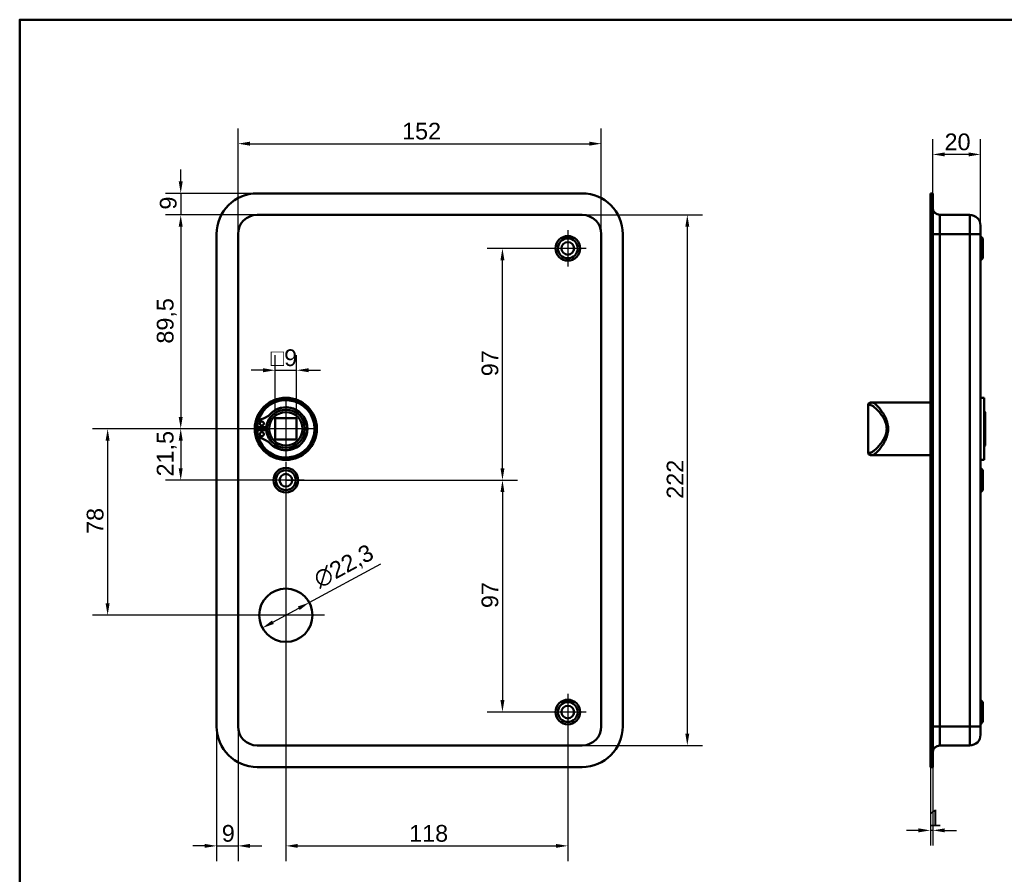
# Model space of a CAD drawing. Header units: millimetres. Extents: x 20 to 833, y 20 to 574.
# Tile 3 of 5: x 20 to 432, y 216 to 574. Entities that reach past the tile are written whole.
import ezdxf

# ---------------------------------------------------------------- set-up
doc = ezdxf.new("R2010")
doc.units = ezdxf.units.MM
doc.header["$LTSCALE"] = 2
for name, color, linetype, lineweight in [('Bemaßungen(DIN)', 7, 'Continuous', 25), ('Mittelpunktmarkierung(DIN)', 7, 'Continuous', 25), ('Sichtbare Kanten(DIN)', 7, 'Continuous', 50), ('Sichtbare tangentiale Kanten(DIN)', 7, 'Continuous', 50), ('Skizziergeometrie(DIN)', 7, 'Continuous', 50)]:
    doc.layers.add(name, color=color, linetype=linetype, lineweight=lineweight)
doc.styles.add('STANDARD-DIN~0', font='arial.ttf')
doc.dimstyles.new('CAD-LAN', dxfattribs={"dimscale": 2, "dimtxt": 3.5, "dimasz": 2.5, "dimexe": 3.175, "dimexo": 0, "dimgap": 0.8, "dimtad": 1, "dimrnd": 1e-08, "dimtxsty": 'STANDARD-DIN~0', "dimcen": 0.09, "dimdle": 10, "dimclrd": 250, "dimclre": 250, "dimclrt": 250, "dimadec": 0, "dimazin": 2, "dimtfac": 1, "dimtmove": 0, "dimatfit": 3, "dimfxl": 1, "dimtolj": 1, "dimtzin": 0, "dimlwd": 25, "dimlwe": 25, "dimarcsym": 0})

# ---------------------------------------------------------------- blocks, each defined once
blk = doc.blocks.new('Ränder Standardrahmen')
at = {"layer": 'Skizziergeometrie(DIN)', "flags": 128}
blk.add_lwpolyline([(10, 10), (10, 287), (410, 287), (410, 10), (10, 10)], dxfattribs=at)
blk = doc.blocks.new('*D8')
at = {"layer": 'Bemaßungen(DIN)', "color": 250, "linetype": 'Continuous', "lineweight": 25, "true_color": 0x3f3f3f, "transparency": 16777216}
for p, q in [((111.39, 484.34), (111.39, 528.48)), ((263.39, 484.34), (263.39, 528.48)), ((116.39, 522.13), (258.39, 522.13))]:
    blk.add_line(p, q, dxfattribs=at)
at = {"layer": 'Bemaßungen(DIN)', "color": 250, "linetype": 'Continuous', "true_color": 0x3f3f3f, "transparency": 16777216}
for points in [[(116.39, 522.97), (116.39, 521.3), (111.39, 522.13)], [(258.39, 522.97), (258.39, 521.3), (263.39, 522.13)]]:
    blk.add_solid(points, dxfattribs=at)
at = {"layer": 'Defpoints', "color": 0, "linetype": 'Continuous', "transparency": 16777216}
for p in [(263.39, 522.13), (111.39, 484.34), (263.39, 484.34)]:
    blk.add_point(p, dxfattribs=at)
at = {"layer": 'Bemaßungen(DIN)', "color": 250, "linetype": 'Continuous', "lineweight": 25, "true_color": 0x3f3f3f, "transparency": 16777216, "insert": (180.02, 530.88), "char_height": 7, "attachment_point": 1, "style": 'STANDARD-DIN~0'}
blk.add_mtext('\\A1;152', dxfattribs=at)
blk = doc.blocks.new('*D9')
at = {"layer": 'Bemaßungen(DIN)', "color": 250, "linetype": 'Continuous', "lineweight": 25, "true_color": 0x3f3f3f, "transparency": 16777216}
for p, q in [((255.39, 492.34), (305.74, 492.34)), ((299.39, 487.34), (299.39, 275.34)), ((255.39, 270.34), (305.74, 270.34))]:
    blk.add_line(p, q, dxfattribs=at)
at = {"layer": 'Bemaßungen(DIN)', "color": 250, "linetype": 'Continuous', "true_color": 0x3f3f3f, "transparency": 16777216}
for points in [[(298.55, 487.34), (300.22, 487.34), (299.39, 492.34)], [(298.55, 275.34), (300.22, 275.34), (299.39, 270.34)]]:
    blk.add_solid(points, dxfattribs=at)
at = {"layer": 'Defpoints', "color": 0, "linetype": 'Continuous', "transparency": 16777216}
for p in [(255.39, 492.34), (255.39, 270.34), (299.39, 270.34)]:
    blk.add_point(p, dxfattribs=at)
at = {"layer": 'Bemaßungen(DIN)', "color": 250, "linetype": 'Continuous', "lineweight": 25, "true_color": 0x3f3f3f, "transparency": 16777216, "insert": (290.76, 373.58), "char_height": 7, "attachment_point": 1, "rotation": 90, "style": 'STANDARD-DIN~0'}
blk.add_mtext('\\A1;222', dxfattribs=at)
blk = doc.blocks.new('*D10')
at = {"layer": 'Bemaßungen(DIN)', "color": 250, "linetype": 'Continuous', "lineweight": 25, "true_color": 0x3f3f3f, "transparency": 16777216}
for p, q in [((119.39, 492.34), (81.04, 492.34)), ((87.39, 487.34), (87.39, 407.84)), ((131.39, 402.84), (81.04, 402.84))]:
    blk.add_line(p, q, dxfattribs=at)
at = {"layer": 'Bemaßungen(DIN)', "color": 250, "linetype": 'Continuous', "true_color": 0x3f3f3f, "transparency": 16777216}
for points in [[(86.55, 487.34), (88.22, 487.34), (87.39, 492.34)], [(86.55, 407.84), (88.22, 407.84), (87.39, 402.84)]]:
    blk.add_solid(points, dxfattribs=at)
at = {"layer": 'Defpoints', "color": 0, "linetype": 'Continuous', "transparency": 16777216}
for p in [(119.39, 492.34), (87.39, 402.84), (131.39, 402.84)]:
    blk.add_point(p, dxfattribs=at)
at = {"layer": 'Bemaßungen(DIN)', "color": 250, "linetype": 'Continuous', "lineweight": 25, "true_color": 0x3f3f3f, "transparency": 16777216, "insert": (77.37, 438.47), "char_height": 7, "attachment_point": 1, "rotation": 90, "style": 'STANDARD-DIN~0'}
blk.add_mtext('\\A1;89,5', dxfattribs=at)
blk = doc.blocks.new('*D11')
at = {"layer": 'Bemaßungen(DIN)', "color": 250, "linetype": 'Continuous', "lineweight": 25, "true_color": 0x3f3f3f, "transparency": 16777216}
for p, q in [((131.39, 402.84), (81.04, 402.84)), ((87.39, 397.84), (87.39, 386.34)), ((131.39, 381.34), (81.04, 381.34))]:
    blk.add_line(p, q, dxfattribs=at)
at = {"layer": 'Bemaßungen(DIN)', "color": 250, "linetype": 'Continuous', "true_color": 0x3f3f3f, "transparency": 16777216}
for points in [[(86.55, 397.84), (88.22, 397.84), (87.39, 402.84)], [(86.55, 386.34), (88.22, 386.34), (87.39, 381.34)]]:
    blk.add_solid(points, dxfattribs=at)
at = {"layer": 'Defpoints', "color": 0, "linetype": 'Continuous', "transparency": 16777216}
for p in [(131.39, 402.84), (87.39, 381.34), (131.39, 381.34)]:
    blk.add_point(p, dxfattribs=at)
at = {"layer": 'Bemaßungen(DIN)', "color": 250, "linetype": 'Continuous', "lineweight": 25, "true_color": 0x3f3f3f, "transparency": 16777216, "insert": (77.37, 382.91), "char_height": 7, "attachment_point": 1, "rotation": 90, "style": 'STANDARD-DIN~0'}
blk.add_mtext('\\A1;21,5', dxfattribs=at)
blk = doc.blocks.new('*D12')
at = {"layer": 'Bemaßungen(DIN)', "color": 250, "linetype": 'Continuous', "lineweight": 25, "true_color": 0x3f3f3f, "transparency": 16777216}
for p, q in [((131.39, 402.84), (50.45, 402.84)), ((56.8, 397.84), (56.8, 329.84)), ((131.39, 324.84), (50.45, 324.84))]:
    blk.add_line(p, q, dxfattribs=at)
at = {"layer": 'Bemaßungen(DIN)', "color": 250, "linetype": 'Continuous', "true_color": 0x3f3f3f, "transparency": 16777216}
for points in [[(55.96, 397.84), (57.63, 397.84), (56.8, 402.84)], [(55.96, 329.84), (57.63, 329.84), (56.8, 324.84)]]:
    blk.add_solid(points, dxfattribs=at)
at = {"layer": 'Defpoints', "color": 0, "linetype": 'Continuous', "transparency": 16777216}
for p in [(131.39, 402.84), (56.8, 324.84), (131.39, 324.84)]:
    blk.add_point(p, dxfattribs=at)
at = {"layer": 'Bemaßungen(DIN)', "color": 250, "linetype": 'Continuous', "lineweight": 25, "true_color": 0x3f3f3f, "transparency": 16777216, "insert": (48.05, 358.85), "char_height": 7, "attachment_point": 1, "rotation": 90, "style": 'STANDARD-DIN~0'}
blk.add_mtext('\\A1;78', dxfattribs=at)
blk = doc.blocks.new('*D13')
at = {"layer": 'Bemaßungen(DIN)', "color": 250, "linetype": 'Continuous', "lineweight": 25, "true_color": 0x3f3f3f, "transparency": 16777216}
for p, q in [((131.39, 373.69), (131.39, 221.99)), ((249.39, 276.69), (249.39, 221.99)), ((136.39, 228.34), (244.39, 228.34))]:
    blk.add_line(p, q, dxfattribs=at)
at = {"layer": 'Bemaßungen(DIN)', "color": 250, "linetype": 'Continuous', "true_color": 0x3f3f3f, "transparency": 16777216}
for points in [[(136.39, 229.17), (136.39, 227.51), (131.39, 228.34)], [(244.39, 229.17), (244.39, 227.51), (249.39, 228.34)]]:
    blk.add_solid(points, dxfattribs=at)
at = {"layer": 'Defpoints', "color": 0, "linetype": 'Continuous', "transparency": 16777216}
for p in [(131.39, 373.69), (249.39, 276.69), (249.39, 228.34)]:
    blk.add_point(p, dxfattribs=at)
at = {"layer": 'Bemaßungen(DIN)', "color": 250, "linetype": 'Continuous', "lineweight": 25, "true_color": 0x3f3f3f, "transparency": 16777216, "insert": (182.98, 237.09), "char_height": 7, "attachment_point": 1, "style": 'STANDARD-DIN~0'}
blk.add_mtext('\\A1;118', dxfattribs=at)
blk = doc.blocks.new('*D14')
at = {"layer": 'Bemaßungen(DIN)', "color": 250, "linetype": 'Continuous', "lineweight": 25, "true_color": 0x3f3f3f, "transparency": 16777216}
for p, q in [((102.39, 278.34), (102.39, 221.99)), ((111.39, 278.34), (111.39, 221.99)), ((97.39, 228.34), (92.39, 228.34)), ((102.39, 228.34), (111.39, 228.34)), ((116.39, 228.34), (121.39, 228.34))]:
    blk.add_line(p, q, dxfattribs=at)
at = {"layer": 'Bemaßungen(DIN)', "color": 250, "linetype": 'Continuous', "true_color": 0x3f3f3f, "transparency": 16777216}
for points in [[(97.39, 229.17), (97.39, 227.51), (102.39, 228.34)], [(116.39, 229.17), (116.39, 227.51), (111.39, 228.34)]]:
    blk.add_solid(points, dxfattribs=at)
at = {"layer": 'Defpoints', "color": 0, "linetype": 'Continuous', "transparency": 16777216}
for p in [(102.39, 278.34), (111.39, 278.34), (111.39, 228.34)]:
    blk.add_point(p, dxfattribs=at)
at = {"layer": 'Bemaßungen(DIN)', "color": 250, "linetype": 'Continuous', "lineweight": 25, "true_color": 0x3f3f3f, "transparency": 16777216, "insert": (104.58, 237.09), "char_height": 7, "attachment_point": 1, "style": 'STANDARD-DIN~0'}
blk.add_mtext('\\A1;9', dxfattribs=at)
blk = doc.blocks.new('*D15')
at = {"layer": 'Bemaßungen(DIN)', "color": 250, "linetype": 'Continuous', "lineweight": 25, "true_color": 0x3f3f3f, "transparency": 16777216}
for p, q in [((87.39, 506.34), (87.39, 511.34)), ((119.39, 501.34), (81.04, 501.34)), ((87.39, 501.34), (87.39, 492.34)), ((119.39, 492.34), (81.04, 492.34)), ((87.39, 487.34), (87.39, 482.34))]:
    blk.add_line(p, q, dxfattribs=at)
at = {"layer": 'Bemaßungen(DIN)', "color": 250, "linetype": 'Continuous', "true_color": 0x3f3f3f, "transparency": 16777216}
for points in [[(86.55, 506.34), (88.22, 506.34), (87.39, 501.34)], [(86.55, 487.34), (88.22, 487.34), (87.39, 492.34)]]:
    blk.add_solid(points, dxfattribs=at)
at = {"layer": 'Defpoints', "color": 0, "linetype": 'Continuous', "transparency": 16777216}
for p in [(119.39, 501.34), (87.39, 492.34), (119.39, 492.34)]:
    blk.add_point(p, dxfattribs=at)
at = {"layer": 'Bemaßungen(DIN)', "color": 250, "linetype": 'Continuous', "lineweight": 25, "true_color": 0x3f3f3f, "transparency": 16777216, "insert": (78.64, 494.54), "char_height": 7, "attachment_point": 1, "rotation": 90, "style": 'STANDARD-DIN~0'}
blk.add_mtext('\\A1;9', dxfattribs=at)
blk = doc.blocks.new('*D16')
at = {"layer": 'Bemaßungen(DIN)', "color": 250, "linetype": 'Continuous', "lineweight": 25, "true_color": 0x3f3f3f, "transparency": 16777216}
for p, q in [((141.19, 330.15), (171.08, 346.36)), ((125.98, 321.91), (136.79, 327.77))]:
    blk.add_line(p, q, dxfattribs=at)
at = {"layer": 'Bemaßungen(DIN)', "color": 250, "linetype": 'Continuous', "true_color": 0x3f3f3f, "transparency": 16777216}
for points in [[(136.4, 328.5), (137.19, 327.04), (141.19, 330.15)], [(125.58, 322.64), (126.38, 321.18), (121.58, 319.53)]]:
    blk.add_solid(points, dxfattribs=at)
at = {"layer": 'Defpoints', "color": 0, "linetype": 'Continuous', "transparency": 16777216}
for p in [(141.19, 330.15), (121.58, 319.53)]:
    blk.add_point(p, dxfattribs=at)
at = {"layer": 'Bemaßungen(DIN)', "color": 250, "linetype": 'Continuous', "lineweight": 25, "true_color": 0x3f3f3f, "transparency": 16777216, "insert": (142.11, 342.3), "char_height": 7, "attachment_point": 1, "rotation": 28.4655, "style": 'STANDARD-DIN~0'}
blk.add_mtext('\\A1;∅22,3', dxfattribs=at)
blk = doc.blocks.new('*D17')
at = {"layer": 'Bemaßungen(DIN)', "color": 250, "linetype": 'Continuous', "lineweight": 25, "true_color": 0x3f3f3f, "transparency": 16777216}
for p, q in [((126.89, 407.34), (126.89, 433.69)), ((135.89, 407.34), (135.89, 433.69)), ((121.89, 427.34), (116.89, 427.34)), ((126.89, 427.34), (135.89, 427.34)), ((140.89, 427.34), (145.89, 427.34))]:
    blk.add_line(p, q, dxfattribs=at)
at = {"layer": 'Bemaßungen(DIN)', "color": 250, "linetype": 'Continuous', "true_color": 0x3f3f3f, "transparency": 16777216}
for points in [[(121.89, 428.17), (121.89, 426.51), (126.89, 427.34)], [(140.89, 428.17), (140.89, 426.51), (135.89, 427.34)]]:
    blk.add_solid(points, dxfattribs=at)
at = {"layer": 'Defpoints', "color": 0, "linetype": 'Continuous', "transparency": 16777216}
for p in [(135.89, 427.34), (126.89, 407.34), (135.89, 407.34)]:
    blk.add_point(p, dxfattribs=at)
at = {"layer": 'Bemaßungen(DIN)', "color": 250, "linetype": 'Continuous', "lineweight": 25, "true_color": 0x3f3f3f, "transparency": 16777216, "insert": (125.01, 436.09), "char_height": 7, "attachment_point": 1, "style": 'STANDARD-DIN~0'}
blk.add_mtext('\\A1;\\fAIGDT|b0|i0;\\H7.0000;o\\fArial|b0|i0;\\H7.0000;9', dxfattribs=at)
blk = doc.blocks.new('*D18')
at = {"layer": 'Bemaßungen(DIN)', "color": 250, "linetype": 'Continuous', "lineweight": 25, "true_color": 0x3f3f3f, "transparency": 16777216}
for p, q in [((402.1, 501.34), (402.1, 523.98)), ((422.1, 487.84), (422.1, 523.98)), ((417.1, 517.63), (407.1, 517.63))]:
    blk.add_line(p, q, dxfattribs=at)
at = {"layer": 'Bemaßungen(DIN)', "color": 250, "linetype": 'Continuous', "true_color": 0x3f3f3f, "transparency": 16777216}
for points in [[(407.1, 518.46), (407.1, 516.8), (402.1, 517.63)], [(417.1, 518.46), (417.1, 516.8), (422.1, 517.63)]]:
    blk.add_solid(points, dxfattribs=at)
at = {"layer": 'Defpoints', "color": 0, "linetype": 'Continuous', "transparency": 16777216}
for p in [(402.1, 517.63), (402.1, 501.34), (422.1, 487.84)]:
    blk.add_point(p, dxfattribs=at)
at = {"layer": 'Bemaßungen(DIN)', "color": 250, "linetype": 'Continuous', "lineweight": 25, "true_color": 0x3f3f3f, "transparency": 16777216, "insert": (407.04, 526.38), "char_height": 7, "attachment_point": 1, "style": 'STANDARD-DIN~0'}
blk.add_mtext('\\A1;20', dxfattribs=at)
blk = doc.blocks.new('*D19')
at = {"layer": 'Bemaßungen(DIN)', "color": 250, "linetype": 'Continuous', "lineweight": 25, "true_color": 0x3f3f3f, "transparency": 16777216}
for p, q in [((401.1, 261.34), (401.1, 228.48)), ((402.1, 261.34), (402.1, 228.48)), ((396.1, 234.83), (391.1, 234.83)), ((402.1, 234.83), (401.1, 234.83)), ((407.1, 234.83), (412.1, 234.83))]:
    blk.add_line(p, q, dxfattribs=at)
at = {"layer": 'Bemaßungen(DIN)', "color": 250, "linetype": 'Continuous', "true_color": 0x3f3f3f, "transparency": 16777216}
for points in [[(396.1, 235.67), (396.1, 234), (401.1, 234.83)], [(407.1, 235.67), (407.1, 234), (402.1, 234.83)]]:
    blk.add_solid(points, dxfattribs=at)
at = {"layer": 'Defpoints', "color": 0, "linetype": 'Continuous', "transparency": 16777216}
for p in [(401.1, 261.34), (402.1, 261.34), (401.1, 234.83)]:
    blk.add_point(p, dxfattribs=at)
at = {"layer": 'Bemaßungen(DIN)', "color": 250, "linetype": 'Continuous', "lineweight": 25, "true_color": 0x3f3f3f, "transparency": 16777216, "insert": (400.31, 243.46), "char_height": 7, "attachment_point": 1, "style": 'STANDARD-DIN~0'}
blk.add_mtext('\\A1;1', dxfattribs=at)
blk = doc.blocks.new('*D26')
at = {"layer": 'Bemaßungen(DIN)', "color": 250, "linetype": 'Continuous', "lineweight": 25, "true_color": 0x3f3f3f, "transparency": 16777216}
for p, q in [((241.74, 478.34), (215.68, 478.34)), ((222.03, 386.34), (222.03, 473.34)), ((131.39, 381.34), (228.38, 381.34))]:
    blk.add_line(p, q, dxfattribs=at)
at = {"layer": 'Bemaßungen(DIN)', "color": 250, "linetype": 'Continuous', "true_color": 0x3f3f3f, "transparency": 16777216}
for points in [[(221.2, 473.34), (222.86, 473.34), (222.03, 478.34)], [(221.2, 386.34), (222.86, 386.34), (222.03, 381.34)]]:
    blk.add_solid(points, dxfattribs=at)
at = {"layer": 'Defpoints', "color": 0, "linetype": 'Continuous', "transparency": 16777216}
for p in [(222.03, 478.34), (241.74, 478.34), (131.39, 381.34)]:
    blk.add_point(p, dxfattribs=at)
at = {"layer": 'Bemaßungen(DIN)', "color": 250, "linetype": 'Continuous', "lineweight": 25, "true_color": 0x3f3f3f, "transparency": 16777216, "insert": (213.28, 424.83), "char_height": 7, "attachment_point": 1, "rotation": 90, "style": 'STANDARD-DIN~0'}
blk.add_mtext('\\A1;97', dxfattribs=at)
blk = doc.blocks.new('*D27')
at = {"layer": 'Bemaßungen(DIN)', "color": 250, "linetype": 'Continuous', "lineweight": 25, "true_color": 0x3f3f3f, "transparency": 16777216}
for p, q in [((131.39, 381.34), (228.38, 381.34)), ((222.03, 376.34), (222.03, 289.34)), ((241.74, 284.34), (215.68, 284.34))]:
    blk.add_line(p, q, dxfattribs=at)
at = {"layer": 'Bemaßungen(DIN)', "color": 250, "linetype": 'Continuous', "true_color": 0x3f3f3f, "transparency": 16777216}
for points in [[(221.2, 376.34), (222.86, 376.34), (222.03, 381.34)], [(221.2, 289.34), (222.86, 289.34), (222.03, 284.34)]]:
    blk.add_solid(points, dxfattribs=at)
at = {"layer": 'Defpoints', "color": 0, "linetype": 'Continuous', "transparency": 16777216}
for p in [(131.39, 381.34), (222.03, 284.34), (241.74, 284.34)]:
    blk.add_point(p, dxfattribs=at)
at = {"layer": 'Bemaßungen(DIN)', "color": 250, "linetype": 'Continuous', "lineweight": 25, "true_color": 0x3f3f3f, "transparency": 16777216, "insert": (213.28, 327.83), "char_height": 7, "attachment_point": 1, "rotation": 90, "style": 'STANDARD-DIN~0'}
blk.add_mtext('\\A1;97', dxfattribs=at)

msp = doc.modelspace()

# ---------------------------------------------------------------- linework, layer by layer
at = {"layer": 'Mittelpunktmarkierung(DIN)', "linetype": 'Continuous'}
for p, q in [((249.386, 485.989), (249.386, 470.689)), ((257.036, 478.339), (241.736, 478.339)), ((131.386, 414.839), (131.386, 390.839)), ((143.386, 402.839), (119.386, 402.839)), ((131.386, 388.989), (131.386, 373.689)), ((139.036, 381.339), (123.736, 381.339)), ((131.386, 340.989), (131.386, 308.689)), ((147.536, 324.839), (115.236, 324.839)), ((249.386, 291.989), (249.386, 276.689)), ((257.036, 284.339), (241.736, 284.339))]:
    msp.add_line(p, q, dxfattribs=at)
at = {"layer": 'Sichtbare Kanten(DIN)'}
for p, q in [((119.386, 501.339), (255.386, 501.339)), ((401.1, 501.339), (401.1, 484.339)), ((401.1, 501.339), (402.1, 501.339)), ((402.1, 501.339), (402.1, 484.339)), ((255.386, 492.339), (119.386, 492.339)), ((417.6, 492.339), (405.1, 492.339)), ((422.1, 487.839), (422.1, 484.339)), ((102.386, 278.339), (102.386, 484.339)), ((111.386, 484.339), (111.386, 278.339)), ((263.386, 278.339), (263.386, 484.339)), ((272.386, 484.339), (272.386, 278.339)), ((401.1, 278.339), (401.1, 484.339)), ((402.1, 278.339), (402.1, 484.339)), ((422.1, 278.339), (422.1, 484.339)), ((423.1, 482.489), (422.1, 483.489)), ((423.1, 482.489), (423.1, 474.189)), ((423.1, 474.189), (422.1, 473.189)), ((375.1, 412.839), (375.1, 392.839)), ((376.1, 413.839), (376.77, 413.839)), ((381.1, 413.839), (376.77, 413.839)), ((401.1, 413.839), (381.1, 413.839)), ((423.6, 415.839), (422.1, 415.839)), ((423.6, 389.839), (423.6, 415.839)), ((424.1, 409.839), (423.6, 410.339)), ((424.1, 409.839), (424.1, 395.839)), ((119.478, 403.456), (119.478, 404.841)), ((126.886, 398.339), (126.886, 407.339)), ((126.886, 407.339), (135.886, 407.339)), ((135.886, 407.339), (135.886, 398.339)), ((123.178, 403.456), (119.478, 403.456)), ((119.478, 402.223), (123.178, 402.223)), ((119.478, 400.838), (119.478, 402.223)), ((135.886, 398.339), (126.886, 398.339)), ((424.1, 395.839), (423.6, 395.339)), ((376.77, 391.839), (376.1, 391.839)), ((381.1, 391.839), (376.77, 391.839)), ((401.1, 391.839), (381.1, 391.839)), ((423.6, 389.839), (422.1, 389.839)), ((423.1, 385.489), (422.1, 386.489)), ((423.1, 385.489), (423.1, 377.189)), ((423.1, 377.189), (422.1, 376.189)), ((423.1, 288.489), (422.1, 289.489)), ((423.1, 288.489), (423.1, 280.189)), ((401.1, 278.339), (401.1, 261.339)), ((402.1, 278.339), (402.1, 261.339)), ((423.1, 280.189), (422.1, 279.189)), ((422.1, 278.339), (422.1, 274.839)), ((119.386, 270.339), (255.386, 270.339)), ((417.6, 270.339), (405.1, 270.339)), ((255.386, 261.339), (119.386, 261.339)), ((401.1, 261.339), (402.1, 261.339))]:
    msp.add_line(p, q, dxfattribs=at)
for centre, radius in [((249.386, 478.339), 5.15), ((249.386, 478.339), 4.15), ((249.386, 478.339), 2.65), ((131.386, 402.839), 13), ((131.386, 402.839), 12.5), ((131.386, 402.839), 8), ((131.386, 402.839), 7), ((121.328, 405.071), 0.85), ((121.328, 400.608), 0.85), ((131.386, 381.339), 5.15), ((131.386, 381.339), 4.15), ((131.386, 381.339), 2.65), ((131.386, 324.839), 11.15), ((249.386, 284.339), 5.15), ((249.386, 284.339), 4.15), ((249.386, 284.339), 2.65)]:
    msp.add_circle(centre, radius, dxfattribs=at)
for centre, radius, start, end in [((119.386, 484.339), 17, 90, 180), ((255.386, 484.339), 17, 0, 90), ((405.1, 495.339), 3, 180, 270), ((119.386, 484.339), 8, 90, 180), ((255.386, 484.339), 8, 0, 90), ((417.6, 487.839), 4.5, 0, 90), ((131.386, 402.839), 12, 194.7921, 165.2079), ((376.1, 412.839), 1, 90, 180), ((118.738, 415.209), 8.725, 284.80219, 315.63645), ((130.653, 402.839), 7.5, 130.96945, 175.28369), ((131.386, 402.839), 9, 220.90334, 139.09666), ((131.386, 402.839), 8.967, 224.36355, 135.63645), ((131.386, 402.839), 12, 172.89827, 187.10173), ((121.478, 404.841), 2, 104.80219, 180), ((131.386, 402.839), 8.2, 163.43926, 196.56074), ((121.478, 400.838), 2, 180, 255.19781), ((131.386, 402.839), 9, 176.0711, 183.9289), ((130.653, 402.839), 7.5, 184.71631, 229.03055), ((118.738, 390.469), 8.725, 44.36355, 75.19781), ((376.1, 392.839), 1, 180, 270), ((119.386, 278.339), 17, 180, 270), ((119.386, 278.339), 8, 180, 270), ((255.386, 278.339), 8, 270, 0), ((255.386, 278.339), 17, 270, 0), ((417.6, 274.839), 4.5, 270, 0), ((405.1, 267.339), 3, 90, 180)]:
    msp.add_arc(centre, radius, start, end, dxfattribs=at)
at = {"layer": 'Sichtbare tangentiale Kanten(DIN)'}
for p, q in [((405.1, 492.339), (405.1, 484.339)), ((417.6, 484.339), (417.6, 492.339)), ((401.1, 484.339), (402.1, 484.339)), ((402.1, 484.339), (405.1, 484.339)), ((405.1, 278.339), (405.1, 484.339)), ((417.6, 484.339), (405.1, 484.339)), ((422.1, 484.339), (417.6, 484.339)), ((417.6, 484.339), (417.6, 278.339)), ((375.805, 412.839), (375.1, 412.839)), ((375.1, 392.839), (375.805, 392.839)), ((401.1, 278.339), (402.1, 278.339)), ((405.1, 278.339), (402.1, 278.339)), ((405.1, 278.339), (405.1, 270.339)), ((417.6, 278.339), (405.1, 278.339)), ((417.6, 270.339), (417.6, 278.339)), ((417.6, 278.339), (422.1, 278.339))]:
    msp.add_line(p, q, dxfattribs=at)
for centre, major_axis, start_param, end_param in [((376.77, 412.839), (0, 1), 0, 1.5707963), ((376.77, 392.839), (0, -1), 4.712389, 6.2831853)]:
    msp.add_ellipse(centre, major_axis=major_axis, ratio=0.9647528, start_param=start_param, end_param=end_param, dxfattribs=at)
for points, knots in [([(375.805, 412.839), (376.031, 412.839), (376.313, 412.745), (376.637, 412.57), (376.962, 412.395), (377.327, 412.139), (377.72, 411.819), (378.505, 411.177), (379.401, 410.277), (380.259, 409.173), (380.689, 408.622), (381.109, 408.019), (381.486, 407.362), (381.675, 407.033), (381.853, 406.69), (382.015, 406.334), (382.176, 405.977), (382.322, 405.606), (382.443, 405.223), (382.685, 404.458), (382.828, 403.644), (382.826, 402.829), (382.824, 402.015), (382.677, 401.198), (382.438, 400.436), (381.958, 398.911), (381.114, 397.602), (380.252, 396.499), (379.389, 395.396), (378.503, 394.5), (377.719, 393.86), (377.328, 393.54), (376.962, 393.284), (376.638, 393.109), (376.313, 392.934), (376.031, 392.839), (375.805, 392.839)], [0, 0, 0, 0, 0.2447238, 0.2447238, 0.2447238, 0.4894476, 0.4894476, 0.4894476, 0.9788953, 0.9788953, 0.9788953, 1.2236191, 1.2236191, 1.2236191, 1.345981, 1.345981, 1.345981, 1.4683429, 1.4683429, 1.4683429, 1.7130667, 1.7130667, 1.7130667, 1.9577905, 1.9577905, 1.9577905, 2.4472382, 2.4472382, 2.4472382, 2.9366858, 2.9366858, 2.9366858, 3.1814096, 3.1814096, 3.1814096, 3.4261334, 3.4261334, 3.4261334, 3.4261334]), ([(376.77, 391.839), (376.984, 391.839), (377.52, 392.047), (378.913, 393.173), (381.011, 395.637), (383.018, 399.239), (383.578, 402.83), (383.237, 405.067), (382.684, 406.699), (382.008, 408.206), (380.611, 410.525), (378.91, 412.506), (377.522, 413.632), (376.984, 413.839), (376.77, 413.839)], [-3.4261334, -3.4261334, -3.4261334, -3.4261334, -3.1814096, -2.9366858, -2.4472382, -1.9577905, -1.7130667, -1.4683429, -1.345981, -1.2236191, -0.9788953, -0.4894476, -0.2447238, 0, 0, 0, 0])]:
    msp.add_open_spline(points, degree=3, knots=knots, dxfattribs=at)

# ---------------------------------------------------------------- block references
at = {"xscale": 2, "yscale": 2, "zscale": 2}
msp.add_blockref('Ränder Standardrahmen', (0, 0), dxfattribs=at)

# ---------------------------------------------------------------- dimensions: what is measured, and where the dimension line sits
at = {"layer": 'Bemaßungen(DIN)', "color": 250, "linetype": 'Continuous', "lineweight": 25, "true_color": 0x3f3f3f}
for base, p1, p2, angle, override, picture, middle in [((263.386, 522.132), (111.386, 484.339), (263.386, 484.339), 180, {"dimgap": 0.8, "dimdec": 2, "dimtol": 0, "dimlim": 0, "dimtp": 0, "dimtm": 0, "dimtdec": 2, "dimtofl": 0, "dimatfit": 1}, '*D8', (187.386, 522.132)), ((87.386, 492.339), (119.386, 501.339), (119.386, 492.339), 270, {"dimgap": 0.8, "dimdec": 2, "dimtol": 0, "dimlim": 0, "dimtp": 0, "dimtm": 0, "dimtdec": 2, "dimtofl": 1, "dimatfit": 1}, '*D15', (87.386, 496.839)), ((87.386, 402.839), (119.386, 492.339), (131.386, 402.839), 90, {"dimgap": 0.8, "dimdec": 2, "dimtol": 0, "dimlim": 0, "dimtp": 0, "dimtm": 0, "dimtdec": 2, "dimtofl": 0, "dimatfit": 1}, '*D10', (87.386, 447.589)), ((299.386, 270.339), (255.386, 492.339), (255.386, 270.339), 90, {"dimgap": 0.8, "dimdec": 2, "dimtol": 0, "dimlim": 0, "dimtp": 0, "dimtm": 0, "dimtdec": 2, "dimtofl": 0, "dimatfit": 1}, '*D9', (299.386, 381.339)), ((222.031, 478.339), (131.386, 381.339), (241.736, 478.339), 90, {"dimgap": 0.8, "dimdec": 2, "dimtol": 0, "dimlim": 0, "dimtp": 0, "dimtm": 0, "dimtdec": 2, "dimtofl": 0, "dimatfit": 1}, '*D26', (222.031, 429.839)), ((56.796, 324.839), (131.386, 402.839), (131.386, 324.839), 90, {"dimgap": 0.8, "dimdec": 2, "dimtol": 0, "dimlim": 0, "dimtp": 0, "dimtm": 0, "dimtdec": 2, "dimtofl": 0, "dimatfit": 1}, '*D12', (56.796, 363.839)), ((87.386, 381.339), (131.386, 402.839), (131.386, 381.339), 90, {"dimgap": 0.8, "dimdec": 2, "dimtol": 0, "dimlim": 0, "dimtp": 0, "dimtm": 0, "dimtdec": 2, "dimtofl": 0, "dimatfit": 1}, '*D11', (87.386, 392.089)), ((222.031, 284.339), (131.386, 381.339), (241.736, 284.339), 90, {"dimgap": 0.8, "dimdec": 2, "dimtol": 0, "dimlim": 0, "dimtp": 0, "dimtm": 0, "dimtdec": 2, "dimtofl": 0, "dimatfit": 1}, '*D27', (222.031, 332.839)), ((249.386, 228.339), (131.386, 373.689), (249.386, 276.689), 180, {"dimgap": 0.8, "dimdec": 2, "dimtol": 0, "dimlim": 0, "dimtp": 0, "dimtm": 0, "dimtdec": 2, "dimtofl": 0, "dimatfit": 1}, '*D13', (190.386, 228.339))]:
    dim = msp.add_linear_dim(base=base, p1=p1, p2=p2, angle=angle, dimstyle='CAD-LAN', override=override, dxfattribs=at)
    dim.commit()
    dim.dimension.update_dxf_attribs({"geometry": picture, "text_midpoint": middle, "dimtype": 160})
for base, p1, p2, override, picture, middle in [((402.1, 517.628), (422.1, 487.839), (402.1, 501.339), {"dimgap": 0.8, "dimdec": 2, "dimtol": 0, "dimlim": 0, "dimtp": 0, "dimtm": 0, "dimtdec": 2, "dimtofl": 0, "dimatfit": 1}, '*D18', (412.1, 517.628)), ((111.386, 228.339), (102.386, 278.339), (111.386, 278.339), {"dimgap": 0.8, "dimdec": 2, "dimtol": 0, "dimlim": 0, "dimtp": 0, "dimtm": 0, "dimtdec": 2, "dimtofl": 1, "dimatfit": 1}, '*D14', (106.886, 228.339)), ((401.1, 234.834), (402.1, 261.339), (401.1, 261.339), {"dimgap": 0.8, "dimdec": 2, "dimtol": 0, "dimlim": 0, "dimtp": 0, "dimtm": 0, "dimtdec": 2, "dimtofl": 1, "dimatfit": 1}, '*D19', (401.6, 234.834))]:
    dim = msp.add_linear_dim(base=base, p1=p1, p2=p2, dimstyle='CAD-LAN', override=override, dxfattribs=at)
    dim.commit()
    dim.dimension.update_dxf_attribs({"geometry": picture, "text_midpoint": middle, "dimtype": 160})
dim = msp.add_linear_dim(base=(135.886, 427.339), p1=(126.886, 407.339), p2=(135.886, 407.339), angle=180, text='\\fAIGDT|b0|i0;\\H7.0000;o\\fArial|b0|i0;\\H7.0000;<>', dimstyle='CAD-LAN', override={"dimgap": 0.8, "dimdec": 2, "dimtol": 0, "dimlim": 0, "dimtp": 0, "dimtm": 0, "dimtdec": 2, "dimtofl": 1, "dimatfit": 1}, dxfattribs=at)
dim.commit()
dim.dimension.update_dxf_attribs({"geometry": '*D17', "text_midpoint": (131.386, 427.339), "dimtype": 160})
dim = msp.add_diameter_dim_2p(p1=(121.584, 319.525), p2=(141.188, 330.154), dimstyle='CAD-LAN', override={"dimgap": 0.8, "dimdec": 2, "dimlfac": 1, "dimtol": 0, "dimlim": 0, "dimtp": 0, "dimtm": 0, "dimtdec": 2, "dimatfit": 2}, dxfattribs=at)
dim.commit()
dim.dimension.update_dxf_attribs({"geometry": '*D16', "text_midpoint": (158.33, 339.448), "dimtype": 163})

doc.saveas('drawing.dxf')
